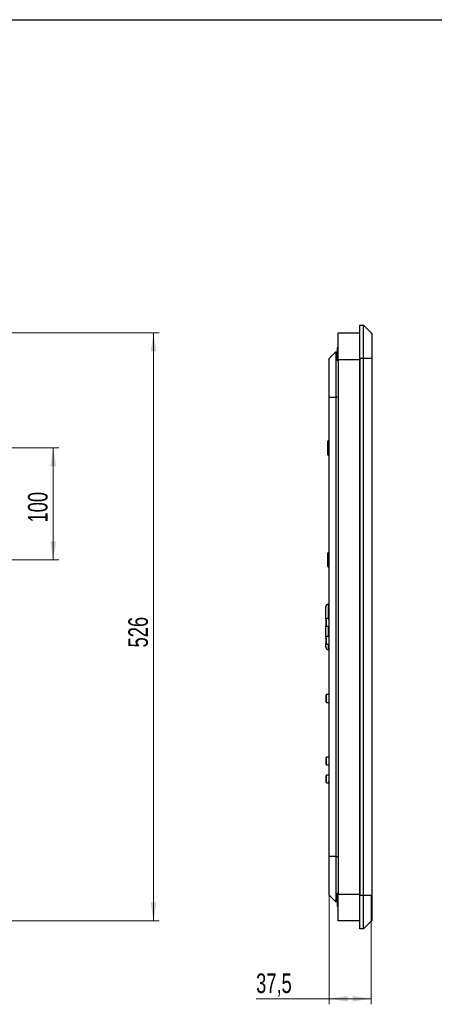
# Model space of a CAD drawing. Header units: millimetres. Extents: x 8 to 415, y 1 to 292.
# Tile 6 of 7: x 137 to 212, y 116 to 292. Entities that reach past the tile are written whole.
import ezdxf

# ---------------------------------------------------------------- set-up
doc = ezdxf.new("R2010")
doc.units = ezdxf.units.MM
doc.styles.add('SLDTEXTSTYLE1', font='TXT', dxfattribs={"width": 0.7})
doc.dimstyles.new('SLDDIMSTYLE0', dxfattribs={"dimtxt": 3.5, "dimasz": 3.302, "dimexe": 0, "dimexo": 0.0625, "dimgap": 0.875, "dimtad": 2, "dimlfac": 5, "dimrnd": 1e-09, "dimzin": 12, "dimdsep": 46, "dimtxsty": 'SLDTEXTSTYLE1', "dimsah": 1, "dimcen": 0.09, "dimadec": 0, "dimazin": 3, "dimtfac": 1, "dimtdec": 3, "dimtofl": 0, "dimtmove": 0, "dimatfit": 3, "dimfxl": 0, "dimfrac": 2, "dimtolj": 1, "dimtzin": 12, "dimarcsym": 0})

# ---------------------------------------------------------------- blocks, each defined once
blk = doc.blocks.new('_D_3')
at = {"color": 7, "linetype": 'Continuous', "lineweight": 0}
for p, q in [((129.03, 235.99), (162.23, 235.99)), ((161.23, 235.99), (161.23, 130.79)), ((129.03, 130.79), (162.23, 130.79))]:
    blk.add_line(p, q, dxfattribs=at)
at = {"color": 7, "linetype": 'Continuous', "lineweight": 18}
for points in [[(161.23, 235.99), (160.73, 232.68), (161.74, 232.68)], [(161.23, 130.79), (161.74, 134.09), (160.73, 134.09)]]:
    blk.add_solid(points, dxfattribs=at)
at = {"color": 7, "linetype": 'Continuous', "lineweight": 18, "insert": (156.72, 179.71), "char_height": 3.5, "attachment_point": 1, "rotation": 90, "style": 'SLDTEXTSTYLE1'}
blk.add_mtext('526', dxfattribs=at)
blk = doc.blocks.new('_D_4')
at = {"color": 7, "linetype": 'Continuous', "lineweight": 0}
for p, q in [((107.23, 215.39), (144.27, 215.39)), ((143.27, 195.39), (143.27, 215.39)), ((107.23, 195.39), (144.27, 195.39))]:
    blk.add_line(p, q, dxfattribs=at)
at = {"color": 7, "linetype": 'Continuous', "lineweight": 18}
for points in [[(143.27, 215.39), (142.76, 212.08), (143.78, 212.08)], [(143.27, 195.39), (143.78, 198.69), (142.76, 198.69)]]:
    blk.add_solid(points, dxfattribs=at)
at = {"color": 7, "linetype": 'Continuous', "lineweight": 18, "insert": (138.76, 202.06), "char_height": 3.5, "attachment_point": 1, "rotation": 90, "style": 'SLDTEXTSTYLE1'}
blk.add_mtext('100', dxfattribs=at)
blk = doc.blocks.new('_D_6')
at = {"color": 7, "linetype": 'Continuous', "lineweight": 0}
for p, q in [((192.69, 135.39), (192.69, 115.87)), ((200.19, 135.39), (200.19, 115.87)), ((192.69, 116.87), (179.6, 116.87)), ((200.19, 116.87), (192.69, 116.87))]:
    blk.add_line(p, q, dxfattribs=at)
at = {"color": 7, "linetype": 'Continuous', "lineweight": 18}
for points in [[(192.69, 116.87), (196, 116.37), (196, 117.38)], [(200.19, 116.87), (196.89, 117.38), (196.89, 116.37)]]:
    blk.add_solid(points, dxfattribs=at)
at = {"color": 7, "linetype": 'Continuous', "lineweight": 18, "insert": (179.6, 121.39), "char_height": 3.5, "attachment_point": 1, "style": 'SLDTEXTSTYLE1'}
blk.add_mtext('37,5', dxfattribs=at)

msp = doc.modelspace()

# ---------------------------------------------------------------- linework, layer by layer
at = {"color": 7, "linetype": 'Continuous', "lineweight": 25}
for p, q in [((20, 292), (415, 292)), ((198.1935, 231.3855), (198.1935, 237.3855)), ((198.1935, 237.3855), (198.7935, 237.3855)), ((198.7935, 231.3855), (198.7935, 237.3855)), ((200.2935, 235.8855), (198.7935, 237.3855)), ((194.2935, 235.9855), (198.0935, 235.9855)), ((194.2935, 231.1855), (194.2935, 235.9855)), ((198.0935, 235.9855), (198.0935, 231.1855)), ((200.2935, 235.8855), (200.2935, 231.3855)), ((192.6935, 231.3855), (193.8935, 232.5855)), ((193.8935, 232.5855), (193.8935, 224.4855)), ((193.8935, 232.5855), (194.1735, 232.5855)), ((194.2935, 233.4555), (194.1735, 233.3355)), ((194.1735, 231.0355), (194.1735, 233.3355)), ((198.1935, 232.7855), (198.0935, 232.7855)), ((192.6935, 224.4855), (192.6935, 231.3855)), ((194.1735, 231.0355), (194.2935, 230.9155)), ((198.0935, 231.1855), (194.2935, 231.1855)), ((194.2935, 231.1855), (194.2935, 135.5855)), ((198.0935, 231.5855), (198.1935, 231.5855)), ((198.0935, 231.1855), (198.0935, 135.5855)), ((198.7935, 231.3855), (198.1935, 231.3855)), ((198.1935, 231.3855), (198.1935, 135.3855)), ((198.7935, 135.3855), (198.7935, 231.3855)), ((200.2935, 231.3855), (198.7935, 231.3855)), ((200.2935, 231.3855), (200.2935, 135.3855)), ((198.0935, 229.4264), (198.0968, 229.4264)), ((198.0968, 229.0048), (198.0935, 229.0048)), ((192.6935, 224.4855), (193.8935, 224.4855)), ((192.6935, 142.2855), (192.6935, 224.4855)), ((193.8935, 224.4855), (193.8935, 142.2855)), ((194.2935, 224.4855), (193.8935, 224.4855)), ((192.6335, 216.6455), (192.4935, 216.6455)), ((192.4935, 214.1649), (192.4935, 216.6455)), ((192.6335, 214.1649), (192.6335, 216.6455)), ((192.4335, 214.1855), (192.4335, 216.5855)), ((192.4935, 214.1255), (192.4935, 214.1649)), ((192.4935, 214.1255), (192.6335, 214.1255)), ((192.6335, 214.1255), (192.6335, 214.1649)), ((192.4335, 194.1855), (192.4335, 196.5855)), ((192.6335, 196.6455), (192.4935, 196.6455)), ((192.4935, 194.1255), (192.4935, 196.6455)), ((192.6335, 194.1255), (192.6335, 196.6455)), ((192.4935, 194.1255), (192.6335, 194.1255)), ((192.0935, 184.7504), (192.0935, 187.0354)), ((192.6935, 187.4355), (192.4935, 187.4355)), ((192.4935, 187.4354), (192.4935, 184.8855)), ((192.5935, 184.6355), (192.5935, 184.9855)), ((192.5935, 184.9855), (192.6935, 184.9855)), ((192.0735, 184.7113), (192.0735, 184.2276)), ((192.0735, 184.2276), (192.0735, 183.6597)), ((192.0935, 181.5504), (192.0935, 183.6205)), ((192.5935, 184.8855), (192.1775, 184.8855)), ((192.1775, 183.4855), (192.1775, 184.8855)), ((192.1775, 183.4855), (192.5935, 183.4855)), ((192.4935, 183.4855), (192.4935, 181.6855)), ((192.5935, 184.6355), (192.5935, 155.7355)), ((192.6935, 184.6355), (192.5935, 184.6355)), ((192.0735, 181.5113), (192.0735, 181.2489)), ((192.5935, 181.6855), (192.1775, 181.6855)), ((192.1775, 180.2855), (192.1775, 181.6855)), ((192.0735, 181.2489), (192.0735, 180.4597)), ((192.0935, 179.7355), (192.0935, 180.4205)), ((192.1775, 180.2855), (192.5935, 180.2855)), ((192.4935, 180.2855), (192.4935, 179.3355)), ((192.4935, 179.3355), (192.5935, 179.3355)), ((192.0735, 171.1113), (192.0735, 170.8489)), ((192.0735, 170.8489), (192.0735, 170.0597)), ((192.5935, 171.2855), (192.1775, 171.2855)), ((192.1775, 169.8855), (192.1775, 171.2855)), ((192.1775, 169.8855), (192.5935, 169.8855)), ((192.0735, 159.6887), (192.07, 159.6887)), ((192.0735, 159.6634), (192.07, 159.6634)), ((192.07, 159.5875), (192.0735, 159.5875)), ((192.0735, 159.1834), (192.07, 159.1834)), ((192.07, 159.1076), (192.0735, 159.1076)), ((192.07, 159.0823), (192.0735, 159.0823)), ((192.0735, 159.9113), (192.0735, 159.7218)), ((192.0735, 159.7218), (192.0735, 158.8597)), ((192.5935, 160.0855), (192.1775, 160.0855)), ((192.1775, 158.6855), (192.1775, 160.0855)), ((192.1775, 158.6855), (192.5935, 158.6855)), ((192.5935, 156.8855), (192.1775, 156.8855)), ((192.1775, 155.4855), (192.1775, 156.8855)), ((192.07, 156.4065), (192.0735, 156.4065)), ((192.07, 156.4013), (192.0735, 156.4013)), ((192.0735, 155.9697), (192.07, 155.9697)), ((192.0735, 155.9645), (192.07, 155.9645)), ((192.0735, 156.7113), (192.0735, 156.5751)), ((192.0735, 156.5751), (192.0735, 155.6597)), ((192.1775, 155.4855), (192.5935, 155.4855)), ((192.5935, 155.3855), (192.5935, 155.7355)), ((192.5935, 155.7355), (192.6935, 155.7355)), ((192.6935, 155.3855), (192.5935, 155.3855)), ((193.8935, 142.2855), (192.6935, 142.2855)), ((192.6935, 135.3855), (192.6935, 142.2855)), ((193.8935, 142.2855), (193.8935, 134.1855)), ((193.8935, 142.2855), (194.2935, 142.2855)), ((198.0935, 137.7786), (198.0968, 137.7786)), ((198.0935, 137.7752), (198.0968, 137.7752)), ((194.2935, 135.8555), (194.1735, 135.7355)), ((194.1735, 133.4355), (194.1735, 135.7355)), ((198.0968, 137.3355), (198.0935, 137.3355)), ((198.0968, 137.332), (198.0935, 137.332)), ((193.8935, 134.1855), (192.6935, 135.3855)), ((194.1735, 134.1855), (193.8935, 134.1855)), ((194.2935, 135.5855), (198.0935, 135.5855)), ((194.2935, 130.7855), (194.2935, 135.5855)), ((198.0935, 135.5855), (198.0935, 130.7855)), ((198.1935, 135.1855), (198.0935, 135.1855)), ((198.0935, 133.9855), (198.1935, 133.9855)), ((198.1935, 129.3855), (198.1935, 135.3855)), ((198.1935, 135.3855), (198.7935, 135.3855)), ((198.7935, 129.3855), (198.7935, 135.3855)), ((198.7935, 135.3855), (200.2935, 135.3855)), ((200.2935, 135.3855), (200.2935, 130.8855)), ((194.1735, 133.4355), (194.2935, 133.3155)), ((198.0935, 130.7855), (194.2935, 130.7855)), ((198.7935, 129.3855), (200.2935, 130.8855)), ((198.7935, 129.3855), (198.1935, 129.3855))]:
    msp.add_line(p, q, dxfattribs=at)
for centre, radius, start, end in [((192.4935, 216.5855), 0.06, 90, 180), ((192.6335, 216.5855), 0.06, 0, 90), ((192.4935, 214.1855), 0.06, 180, 270), ((192.6335, 214.1855), 0.06, 270, 0), ((192.4935, 196.5855), 0.06, 90, 180), ((192.6335, 196.5855), 0.06, 0, 90), ((192.4935, 194.1855), 0.06, 180, 270), ((192.6335, 194.1855), 0.06, 270, 0), ((192.4935, 187.0355), 0.4, 90, 180), ((193.1522, 184.1855), 1.2, 144.314665, 154.01379), ((193.1522, 184.1855), 1.2, 205.98621, 215.685335), ((193.1522, 180.9855), 1.2, 144.314665, 154.01379), ((193.1522, 180.9855), 1.2, 205.98621, 215.685335), ((192.4935, 179.7355), 0.4, 180, 270), ((193.1522, 170.5855), 1.2, 144.314665, 154.01379), ((193.1522, 170.5855), 1.2, 205.98621, 215.685335), ((193.1522, 159.3855), 1.2, 144.314665, 154.01379), ((193.1522, 159.3855), 1.2, 205.98621, 215.685335), ((193.1522, 156.1855), 1.2, 144.314665, 154.01379), ((193.1522, 156.1855), 1.2, 205.98621, 215.685335)]:
    msp.add_arc(centre, radius, start, end, dxfattribs=at)

# ---------------------------------------------------------------- dimensions: what is measured, and where the dimension line sits
at = {"color": 7, "linetype": 'Continuous', "lineweight": 18}
for base, p1, p2, picture, middle in [((161.2346, 130.7855), (129.0346, 235.9855), (129.0346, 130.7855), '_D_3', (161.2346, 183.3855)), ((143.2718, 215.3855), (107.2346, 195.3855), (107.2346, 215.3855), '_D_4', (143.2718, 205.3855))]:
    dim = msp.add_linear_dim(base=base, p1=p1, p2=p2, angle=90, dimstyle='SLDDIMSTYLE0', dxfattribs=at)
    dim.commit()
    dim.dimension.update_dxf_attribs({"geometry": picture, "text_midpoint": middle, "dimtype": 160})
dim = msp.add_linear_dim(base=(192.6935, 116.8736), p1=(200.1935, 135.3855), p2=(192.6935, 135.3855), dimstyle='SLDDIMSTYLE0', dxfattribs=at)
dim.commit()
dim.dimension.update_dxf_attribs({"geometry": '_D_6', "text_midpoint": (183.8924, 116.8736), "dimtype": 160})

doc.saveas('drawing.dxf')
